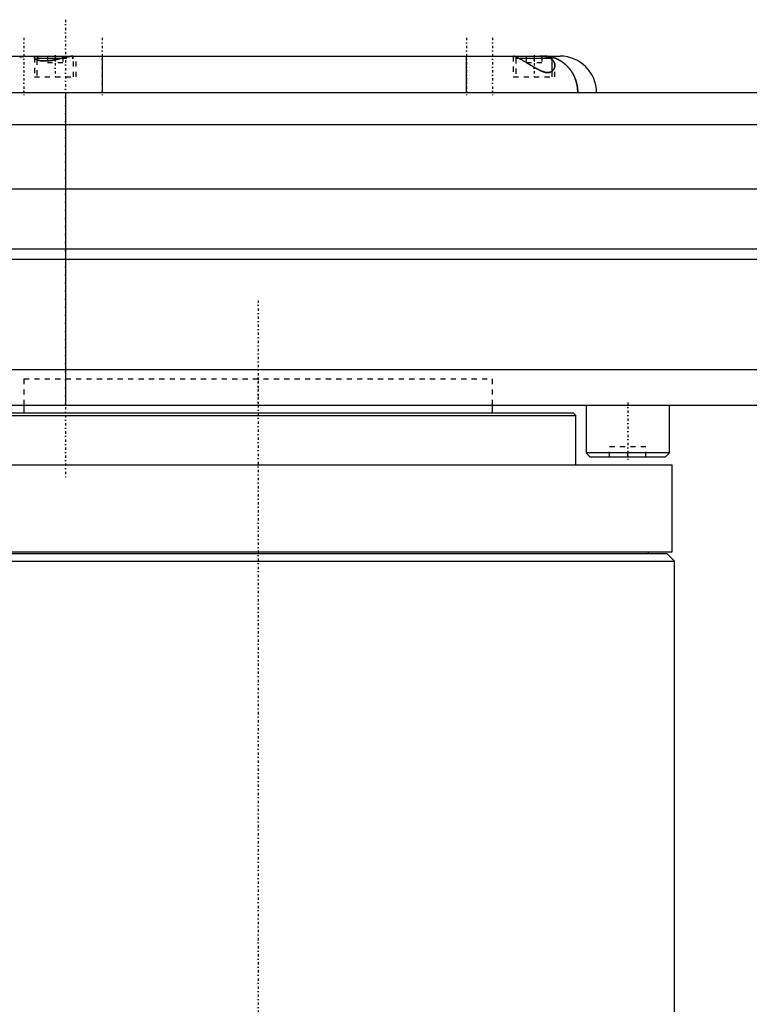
# Model space of a CAD drawing. Extents: x -168 to 702, y -1 to 861.
# Tile 3 of 9: x -46 to 94, y 201 to 390. Entities that reach past the tile are written whole.
import ezdxf

# ---------------------------------------------------------------- set-up
doc = ezdxf.new("R2010")
doc.units = 0
doc.linetypes.add('CENTER', pattern=[1.5, 0.45, -0.5, 0.05, -0.5])
doc.linetypes.add('DASHED', pattern=[2, 1, -1])
for name, color, linetype in [('AM_0', 7, 'CONTINUOUS'), ('AM_3', 7, 'DASHED'), ('AM_7', 7, 'CENTER')]:
    doc.layers.add(name, color=color, linetype=linetype)

msp = doc.modelspace()

# ---------------------------------------------------------------- linework, layer by layer
at = {"layer": 'AM_0', "color": 7, "linetype": 'CONTINUOUS'}
for p, q in [((-48, 383.5), (58, 383.5)), ((-42.1, 383.5), (-42.5, 383.1)), ((-42.5, 383.1), (-42.5, 382.8)), ((-42.5, 383.1), (-37.75, 383.1)), ((-35.88, 383.48), (-35.9, 383.5)), ((-30, 383.5), (-30, 376.5)), ((40, 376.5), (40, 383.5)), ((49.9, 383.5), (49.68, 383.28)), ((50.03, 383.1), (56.5, 383.1)), ((56.5, 383.1), (56.1, 383.5)), ((56.5, 380.64), (56.5, 383.1)), ((-55.5, 376.5), (445.5, 376.5)), ((-37, 376.5), (-37, 316.5)), ((-56.29, 370.35), (446.29, 370.35)), ((-68.25, 358), (458.25, 358)), ((-70, 346.5), (460, 346.5)), ((-70, 344.5), (460, 344.5)), ((-65.14, 323.3), (455.14, 323.3)), ((-59.5, 316.5), (451.5, 316.5)), ((-45, 316.5), (-45, 315)), ((45, 315), (45, 316.5)), ((63, 316.5), (63, 307.3)), ((79, 307.3), (79, 316.5)), ((-61, 314.5), (61, 314.5)), ((-60.5, 315), (60.5, 315)), ((61, 314.5), (60.5, 315)), ((61, 305), (61, 314.5)), ((63, 307.3), (63.8, 306.5)), ((79, 307.3), (63, 307.3)), ((78.2, 306.5), (63.8, 306.5)), ((78.2, 306.5), (79, 307.3)), ((-79.5, 305), (79.5, 305)), ((79.5, 288.3), (79.5, 305)), ((-79.5, 288.3), (79.5, 288.3)), ((-78.5, 288), (78.5, 288)), ((75, 288), (75, 288.3)), ((80, 286.5), (78.5, 288)), ((-80, 286.5), (80, 286.5)), ((80, 140.5), (80, 286.5))]:
    msp.add_line(p, q, dxfattribs=at)
for points in [[(-45.82, 383.3, 0), (-45.73, 383.33, 0), (-45.68, 383.34, 0), (-45.64, 383.35, 0), (-45.55, 383.37, 0), (-45.46, 383.39, 0), (-45.37, 383.4, 0), (-45.28, 383.42, 0), (-45.19, 383.43, 0), (-45.14, 383.44, 0), (-45.1, 383.45, 0), (-45.01, 383.46, 0), (-44.91, 383.47, 0), (-44.82, 383.48, 0), (-44.73, 383.49, 0), (-44.64, 383.49, 0), (-44.59, 383.49, 0), (-44.55, 383.5, 0), (-44.46, 383.5, 0), (-44.36, 383.5, 0), (-44.32, 383.5, 0)], [(-35.6, 383.5, 0), (-35.62, 383.5, 0), (-35.67, 383.5, 0), (-35.73, 383.5, 0), (-35.75, 383.5, 0), (-35.78, 383.49, 0), (-35.83, 383.49, 0), (-35.89, 383.48, 0), (-35.95, 383.48, 0), (-36.01, 383.47, 0), (-36.07, 383.46, 0), (-36.1, 383.46, 0), (-36.13, 383.45, 0), (-36.2, 383.44, 0), (-36.26, 383.43, 0), (-36.33, 383.42, 0), (-36.4, 383.41, 0), (-36.46, 383.39, 0), (-36.5, 383.39, 0), (-36.54, 383.38, 0), (-36.61, 383.37, 0), (-36.68, 383.35, 0), (-36.72, 383.34, 0), (-36.75, 383.33, 0), (-36.83, 383.32, 0), (-36.91, 383.3, 0), (-36.95, 383.29, 0), (-36.98, 383.28, 0), (-37.06, 383.26, 0), (-37.14, 383.25, 0), (-37.22, 383.23, 0), (-37.31, 383.21, 0), (-37.39, 383.19, 0), (-37.43, 383.18, 0), (-37.47, 383.17, 0), (-37.56, 383.15, 0), (-37.64, 383.13, 0), (-37.73, 383.1, 0), (-37.81, 383.08, 0), (-37.9, 383.06, 0), (-37.95, 383.05, 0), (-37.99, 383.04, 0), (-38.08, 383.02, 0), (-38.17, 383, 0), (-38.26, 382.98, 0), (-38.35, 382.96, 0), (-38.44, 382.94, 0), (-38.49, 382.92, 0), (-38.53, 382.91, 0), (-38.62, 382.89, 0), (-38.72, 382.87, 0), (-38.81, 382.85, 0), (-38.9, 382.83, 0), (-39, 382.81, 0), (-39.04, 382.8, 0), (-39.09, 382.8, 0), (-39.18, 382.78, 0), (-39.28, 382.76, 0), (-39.37, 382.74, 0), (-39.47, 382.72, 0), (-39.56, 382.71, 0), (-39.61, 382.7, 0), (-39.65, 382.69, 0), (-39.75, 382.68, 0), (-39.84, 382.66, 0), (-39.89, 382.66, 0), (-39.93, 382.65, 0), (-40.03, 382.64, 0), (-40.12, 382.63, 0), (-40.17, 382.62, 0), (-40.21, 382.62, 0), (-40.3, 382.61, 0), (-40.4, 382.6, 0), (-40.49, 382.59, 0), (-40.58, 382.58, 0), (-40.67, 382.58, 0), (-40.71, 382.58, 0), (-40.75, 382.57, 0), (-40.84, 382.57, 0), (-40.93, 382.57, 0), (-41.02, 382.57, 0), (-41.1, 382.57, 0), (-41.18, 382.57, 0), (-41.22, 382.57, 0), (-41.26, 382.57, 0), (-41.35, 382.57, 0), (-41.42, 382.58, 0), (-41.5, 382.58, 0), (-41.58, 382.59, 0), (-41.65, 382.6, 0), (-41.69, 382.6, 0), (-41.73, 382.61, 0), (-41.8, 382.62, 0), (-41.87, 382.63, 0), (-41.94, 382.64, 0), (-42.01, 382.65, 0), (-42.07, 382.67, 0), (-42.1, 382.67, 0), (-42.13, 382.68, 0), (-42.2, 382.7, 0), (-42.26, 382.71, 0), (-42.31, 382.73, 0), (-42.37, 382.75, 0), (-42.42, 382.77, 0), (-42.45, 382.78, 0), (-42.47, 382.79, 0), (-42.52, 382.81, 0), (-42.57, 382.83, 0), (-42.59, 382.84, 0), (-42.61, 382.85, 0), (-42.65, 382.87, 0), (-42.69, 382.89, 0), (-42.71, 382.91, 0), (-42.73, 382.92, 0), (-42.77, 382.94, 0), (-42.8, 382.96, 0), (-42.83, 382.99, 0), (-42.86, 383.01, 0), (-42.88, 383.03, 0), (-42.89, 383.05, 0), (-42.91, 383.06, 0), (-42.93, 383.08, 0), (-42.94, 383.1, 0), (-42.96, 383.13, 0), (-42.97, 383.15, 0), (-42.98, 383.17, 0), (-42.99, 383.18, 0), (-42.99, 383.2, 0), (-43, 383.22, 0), (-43, 383.24, 0), (-43, 383.25, 0)], [(-43, 383.25, 0), (-43, 383.26, 0), (-43, 383.29, 0), (-42.99, 383.31, 0), (-42.99, 383.32, 0), (-42.98, 383.33, 0), (-42.97, 383.35, 0), (-42.95, 383.37, 0), (-42.93, 383.39, 0), (-42.91, 383.41, 0), (-42.88, 383.42, 0), (-42.87, 383.43, 0), (-42.85, 383.44, 0), (-42.82, 383.45, 0), (-42.78, 383.46, 0), (-42.74, 383.47, 0), (-42.7, 383.48, 0), (-42.65, 383.49, 0), (-42.62, 383.49, 0), (-42.6, 383.49, 0), (-42.55, 383.5, 0), (-42.49, 383.5, 0), (-42.46, 383.5, 0)], [(57, 381.71, 0), (57, 381.68, 0), (57, 381.61, 0), (56.99, 381.55, 0), (56.99, 381.52, 0), (56.98, 381.49, 0), (56.97, 381.42, 0), (56.95, 381.36, 0), (56.94, 381.3, 0), (56.92, 381.23, 0), (56.89, 381.17, 0), (56.88, 381.14, 0), (56.87, 381.11, 0), (56.84, 381.06, 0), (56.81, 381, 0), (56.77, 380.95, 0), (56.74, 380.89, 0), (56.7, 380.84, 0), (56.68, 380.82, 0), (56.66, 380.79, 0), (56.61, 380.74, 0), (56.57, 380.7, 0), (56.54, 380.68, 0), (56.52, 380.65, 0), (56.47, 380.61, 0), (56.41, 380.57, 0), (56.38, 380.56, 0), (56.36, 380.54, 0), (56.3, 380.5, 0), (56.23, 380.47, 0), (56.17, 380.44, 0), (56.1, 380.42, 0), (56.03, 380.4, 0), (55.99, 380.39, 0), (55.95, 380.38, 0), (55.88, 380.36, 0), (55.8, 380.35, 0), (55.72, 380.35, 0), (55.64, 380.35, 0), (55.55, 380.35, 0), (55.51, 380.35, 0), (55.47, 380.35, 0), (55.38, 380.36, 0), (55.29, 380.37, 0), (55.19, 380.39, 0), (55.1, 380.41, 0), (55.01, 380.43, 0), (54.96, 380.45, 0), (54.91, 380.46, 0), (54.82, 380.49, 0), (54.72, 380.52, 0), (54.62, 380.56, 0), (54.53, 380.59, 0), (54.43, 380.63, 0), (54.38, 380.66, 0), (54.33, 380.68, 0), (54.23, 380.72, 0), (54.14, 380.77, 0), (54.04, 380.81, 0), (53.94, 380.86, 0), (53.83, 380.92, 0), (53.78, 380.94, 0), (53.73, 380.97, 0), (53.63, 381.02, 0), (53.53, 381.08, 0), (53.47, 381.11, 0), (53.42, 381.14, 0), (53.32, 381.2, 0), (53.21, 381.25, 0), (53.16, 381.29, 0), (53.11, 381.32, 0), (53, 381.38, 0), (52.89, 381.44, 0), (52.78, 381.5, 0), (52.68, 381.57, 0), (52.57, 381.63, 0), (52.52, 381.66, 0), (52.46, 381.7, 0), (52.35, 381.76, 0), (52.25, 381.82, 0), (52.14, 381.89, 0), (52.03, 381.95, 0), (51.93, 382.02, 0), (51.88, 382.05, 0), (51.82, 382.08, 0), (51.72, 382.14, 0), (51.62, 382.2, 0), (51.51, 382.26, 0), (51.41, 382.33, 0), (51.31, 382.39, 0), (51.26, 382.41, 0), (51.21, 382.44, 0), (51.11, 382.5, 0), (51.01, 382.56, 0), (50.92, 382.62, 0), (50.82, 382.67, 0), (50.73, 382.72, 0), (50.68, 382.75, 0), (50.63, 382.78, 0), (50.54, 382.83, 0), (50.45, 382.88, 0), (50.37, 382.92, 0), (50.28, 382.97, 0), (50.2, 383.02, 0), (50.15, 383.04, 0), (50.11, 383.06, 0), (50.03, 383.1, 0), (49.96, 383.14, 0), (49.92, 383.16, 0), (49.88, 383.18, 0), (49.81, 383.21, 0), (49.74, 383.25, 0), (49.7, 383.26, 0), (49.67, 383.28, 0), (49.6, 383.31, 0), (49.54, 383.34, 0), (49.48, 383.36, 0), (49.42, 383.39, 0), (49.37, 383.41, 0), (49.35, 383.42, 0), (49.32, 383.43, 0), (49.28, 383.44, 0), (49.23, 383.46, 0), (49.19, 383.47, 0), (49.16, 383.48, 0), (49.12, 383.49, 0), (49.11, 383.49, 0), (49.1, 383.49, 0), (49.07, 383.5, 0), (49.05, 383.5, 0), (49.04, 383.5, 0)], [(56.26, 383.34, 0), (56.3, 383.33, 0), (56.37, 383.32, 0), (56.45, 383.29, 0), (56.49, 383.28, 0), (56.53, 383.27, 0), (56.61, 383.25, 0), (56.69, 383.23, 0), (56.77, 383.2, 0), (56.84, 383.18, 0), (56.92, 383.15, 0), (56.96, 383.14, 0), (57, 383.12, 0), (57.07, 383.09, 0), (57.15, 383.06, 0), (57.23, 383.03, 0), (57.3, 383, 0), (57.38, 382.97, 0), (57.42, 382.95, 0), (57.45, 382.93, 0), (57.53, 382.9, 0), (57.6, 382.86, 0), (57.64, 382.84, 0), (57.68, 382.82, 0), (57.75, 382.79, 0), (57.82, 382.75, 0), (57.86, 382.73, 0), (57.9, 382.71, 0), (57.97, 382.67, 0), (58.04, 382.62, 0), (58.11, 382.58, 0), (58.18, 382.54, 0), (58.25, 382.49, 0), (58.29, 382.47, 0), (58.32, 382.45, 0), (58.39, 382.4, 0), (58.46, 382.35, 0), (58.53, 382.3, 0), (58.59, 382.25, 0), (58.66, 382.2, 0), (58.69, 382.18, 0), (58.73, 382.15, 0), (58.79, 382.1, 0), (58.86, 382.05, 0), (58.92, 381.99, 0), (58.98, 381.94, 0), (59.05, 381.88, 0), (59.08, 381.85, 0), (59.11, 381.83, 0), (59.17, 381.77, 0), (59.23, 381.71, 0), (59.29, 381.65, 0), (59.35, 381.59, 0), (59.41, 381.53, 0), (59.44, 381.5, 0), (59.47, 381.47, 0), (59.53, 381.4, 0), (59.59, 381.34, 0), (59.64, 381.28, 0), (59.7, 381.21, 0), (59.75, 381.15, 0), (59.78, 381.11, 0), (59.81, 381.08, 0), (59.86, 381.01, 0), (59.91, 380.95, 0), (59.94, 380.91, 0), (59.96, 380.88, 0), (60.01, 380.81, 0), (60.06, 380.74, 0), (60.09, 380.7, 0), (60.11, 380.67, 0), (60.16, 380.6, 0), (60.21, 380.52, 0), (60.26, 380.45, 0), (60.3, 380.38, 0), (60.35, 380.31, 0), (60.37, 380.27, 0), (60.39, 380.23, 0), (60.43, 380.16, 0), (60.48, 380.08, 0), (60.52, 380.01, 0), (60.56, 379.93, 0), (60.6, 379.85, 0), (60.62, 379.81, 0), (60.64, 379.77, 0), (60.68, 379.7, 0), (60.71, 379.62, 0), (60.75, 379.54, 0), (60.78, 379.46, 0), (60.82, 379.38, 0), (60.84, 379.34, 0), (60.85, 379.3, 0), (60.88, 379.21, 0), (60.92, 379.13, 0), (60.95, 379.05, 0), (60.98, 378.97, 0), (61, 378.88, 0), (61.02, 378.84, 0), (61.03, 378.8, 0), (61.06, 378.72, 0), (61.08, 378.63, 0), (61.11, 378.55, 0), (61.13, 378.46, 0), (61.15, 378.38, 0), (61.17, 378.34, 0), (61.18, 378.29, 0), (61.2, 378.21, 0), (61.22, 378.12, 0), (61.23, 378.08, 0), (61.24, 378.04, 0), (61.25, 377.95, 0), (61.27, 377.86, 0), (61.28, 377.82, 0), (61.28, 377.78, 0), (61.3, 377.69, 0), (61.31, 377.6, 0), (61.33, 377.51, 0), (61.34, 377.43, 0), (61.35, 377.34, 0), (61.35, 377.3, 0), (61.36, 377.25, 0), (61.36, 377.16, 0), (61.37, 377.08, 0), (61.38, 376.99, 0), (61.38, 376.9, 0), (61.39, 376.81, 0), (61.39, 376.77, 0), (61.39, 376.72, 0), (61.39, 376.63, 0), (61.39, 376.54, 0), (61.39, 376.5, 0)], [(56.5, 382.8, 0), (56.53, 382.78, 0), (56.58, 382.72, 0), (56.63, 382.67, 0), (56.66, 382.64, 0), (56.68, 382.61, 0), (56.72, 382.55, 0), (56.76, 382.49, 0), (56.8, 382.43, 0), (56.83, 382.37, 0), (56.87, 382.31, 0), (56.88, 382.28, 0), (56.89, 382.25, 0), (56.92, 382.19, 0), (56.94, 382.13, 0), (56.96, 382.06, 0), (56.97, 382, 0), (56.98, 381.94, 0), (56.99, 381.9, 0), (56.99, 381.87, 0), (57, 381.81, 0), (57, 381.74, 0), (57, 381.71, 0)]]:
    msp.add_polyline3d(points, dxfattribs=at)
msp.add_arc((58, 376.5), 7, 0, 90, dxfattribs=at)
at = {"layer": 'AM_3', "color": 6, "linetype": 'DASHED'}
for p, q in [((-43, 383.25), (-43, 379.5)), ((-42.5, 382.8), (-42.5, 379.5)), ((-42.1, 383.5), (-35.9, 383.5)), ((-40.5, 383.5), (-40.5, 382.25)), ((-40.5, 382.59), (-40.34, 382.6)), ((-40.5, 382.25), (-37.5, 382.25)), ((-39, 383.5), (-39, 382.25)), ((-37.75, 383.1), (-35.5, 383.1)), ((-37.5, 383.5), (-37.5, 382.25)), ((-36.63, 383.36), (-36.53, 383.38)), ((-35.5, 383.1), (-35.88, 383.48)), ((-35.5, 379.5), (-35.5, 383.1)), ((-35, 379.5), (-35, 383.5)), ((49, 383.5), (49, 379.5)), ((49.68, 383.28), (49.5, 383.1)), ((49.5, 383.1), (49.5, 379.5)), ((49.5, 383.1), (50.03, 383.1)), ((49.55, 383.33), (49.68, 383.28)), ((49.95, 383.14), (50.11, 383.06)), ((50.11, 383.06), (50.52, 382.84)), ((50.52, 382.84), (51.54, 382.25)), ((51.5, 383.5), (51.5, 382.25)), ((51.5, 382.25), (54.5, 382.25)), ((51.54, 382.25), (52.78, 381.51)), ((53, 383.5), (53, 382.25)), ((54.5, 383.5), (54.5, 382.25)), ((56.5, 379.5), (56.5, 380.64)), ((57, 379.5), (57, 381.71)), ((-43, 379.5), (-35, 379.5)), ((49, 379.5), (57, 379.5)), ((-45, 321.5), (45, 321.5)), ((-45, 321.5), (-45, 316.5)), ((-45, 321.5), (45, 321.5)), ((45, 316.5), (45, 321.5)), ((67.5, 306.5), (67.5, 308.5)), ((74.5, 308.5), (67.5, 308.5)), ((71, 306.5), (71, 308.5)), ((74.5, 306.5), (74.5, 308.5))]:
    msp.add_line(p, q, dxfattribs=at)
for points in [[(-42.99, 383.2, 0), (-42.98, 383.17, 0), (-42.95, 383.11, 0), (-42.9, 383.05, 0), (-42.87, 383.02, 0)], [(-42.87, 383.02, 0), (-42.86, 383.02, 0), (-42.85, 383, 0), (-42.83, 382.99, 0), (-42.82, 382.98, 0), (-42.82, 382.98, 0), (-42.8, 382.96, 0), (-42.78, 382.95, 0), (-42.76, 382.94, 0), (-42.74, 382.93, 0), (-42.73, 382.91, 0), (-42.72, 382.91, 0), (-42.7, 382.9, 0), (-42.68, 382.89, 0), (-42.66, 382.88, 0), (-42.64, 382.87, 0), (-42.62, 382.85, 0), (-42.59, 382.84, 0), (-42.58, 382.84, 0), (-42.57, 382.83, 0), (-42.54, 382.82, 0), (-42.52, 382.81, 0), (-42.5, 382.8, 0)], [(-42.5, 382.8, 0), (-42.45, 382.78, 0), (-42.32, 382.74, 0), (-42.19, 382.7, 0), (-42.12, 382.68, 0)], [(-42.12, 382.68, 0), (-42.05, 382.66, 0), (-41.91, 382.63, 0), (-41.76, 382.61, 0), (-41.68, 382.6, 0)], [(-41.68, 382.6, 0), (-41.66, 382.6, 0), (-41.63, 382.6, 0), (-41.6, 382.59, 0), (-41.58, 382.59, 0), (-41.57, 382.59, 0), (-41.53, 382.59, 0), (-41.5, 382.58, 0), (-41.46, 382.58, 0), (-41.43, 382.58, 0), (-41.39, 382.58, 0), (-41.38, 382.57, 0), (-41.36, 382.57, 0), (-41.32, 382.57, 0), (-41.29, 382.57, 0), (-41.25, 382.57, 0), (-41.22, 382.57, 0), (-41.18, 382.57, 0), (-41.16, 382.57, 0), (-41.14, 382.57, 0), (-41.11, 382.57, 0), (-41.07, 382.57, 0), (-41.05, 382.57, 0)], [(-41.05, 382.57, 0), (-40.96, 382.57, 0), (-40.78, 382.57, 0), (-40.6, 382.58, 0), (-40.5, 382.59, 0)], [(-40.34, 382.6, 0), (-40.24, 382.61, 0), (-40.04, 382.64, 0), (-39.83, 382.67, 0), (-39.72, 382.68, 0)], [(-39.72, 382.68, 0), (-39.66, 382.69, 0), (-39.54, 382.71, 0), (-39.41, 382.73, 0), (-39.35, 382.74, 0), (-39.29, 382.76, 0), (-39.17, 382.78, 0), (-39.04, 382.81, 0), (-38.91, 382.83, 0), (-38.79, 382.86, 0), (-38.66, 382.88, 0), (-38.6, 382.9, 0), (-38.54, 382.91, 0), (-38.41, 382.94, 0), (-38.29, 382.97, 0), (-38.17, 383, 0), (-38.04, 383.03, 0), (-37.92, 383.06, 0), (-37.86, 383.07, 0), (-37.8, 383.09, 0), (-37.68, 383.12, 0), (-37.56, 383.15, 0), (-37.5, 383.16, 0)], [(-37.5, 383.16, 0), (-37.47, 383.17, 0), (-37.42, 383.18, 0), (-37.37, 383.19, 0), (-37.35, 383.2, 0), (-37.32, 383.2, 0), (-37.27, 383.21, 0), (-37.22, 383.23, 0), (-37.17, 383.24, 0), (-37.13, 383.25, 0), (-37.08, 383.26, 0), (-37.05, 383.27, 0), (-37.03, 383.27, 0), (-36.98, 383.28, 0), (-36.93, 383.29, 0), (-36.88, 383.3, 0), (-36.84, 383.32, 0), (-36.79, 383.33, 0), (-36.77, 383.33, 0), (-36.74, 383.34, 0), (-36.7, 383.35, 0), (-36.65, 383.36, 0), (-36.63, 383.36, 0)], [(-36.53, 383.38, 0), (-36.51, 383.39, 0), (-36.47, 383.39, 0), (-36.43, 383.4, 0), (-36.41, 383.4, 0), (-36.39, 383.41, 0), (-36.35, 383.41, 0), (-36.32, 383.42, 0), (-36.28, 383.43, 0), (-36.24, 383.43, 0), (-36.21, 383.44, 0), (-36.19, 383.44, 0), (-36.17, 383.45, 0), (-36.14, 383.45, 0), (-36.1, 383.46, 0), (-36.07, 383.46, 0), (-36.03, 383.47, 0), (-36, 383.47, 0), (-35.98, 383.47, 0), (-35.96, 383.48, 0), (-35.93, 383.48, 0), (-35.9, 383.48, 0), (-35.88, 383.48, 0)], [(-35.88, 383.48, 0), (-35.86, 383.49, 0), (-35.82, 383.49, 0), (-35.78, 383.49, 0), (-35.76, 383.49, 0)], [(-35.76, 383.49, 0), (-35.73, 383.5, 0), (-35.68, 383.5, 0), (-35.63, 383.5, 0), (-35.6, 383.5, 0)], [(49.05, 383.5, 0), (49.07, 383.5, 0), (49.11, 383.49, 0), (49.16, 383.48, 0), (49.19, 383.47, 0)], [(49.19, 383.47, 0), (49.21, 383.47, 0), (49.25, 383.45, 0), (49.29, 383.44, 0), (49.31, 383.43, 0)], [(49.31, 383.43, 0), (49.35, 383.42, 0), (49.42, 383.39, 0), (49.51, 383.35, 0), (49.55, 383.33, 0)], [(49.68, 383.28, 0), (49.72, 383.26, 0), (49.81, 383.21, 0), (49.9, 383.17, 0), (49.95, 383.14, 0)], [(57, 381.71, 0), (57, 381.79, 0), (56.98, 381.95, 0), (56.94, 382.1, 0), (56.92, 382.18, 0), (56.89, 382.26, 0), (56.82, 382.4, 0), (56.73, 382.55, 0), (56.62, 382.68, 0), (56.55, 382.76, 0), (56.52, 382.78, 0), (56.5, 382.8, 0), (56.49, 382.81, 0), (56.48, 382.82, 0), (56.46, 382.84, 0), (56.43, 382.86, 0), (56.41, 382.88, 0), (56.38, 382.9, 0), (56.36, 382.92, 0), (56.34, 382.93, 0), (56.33, 382.94, 0), (56.3, 382.96, 0), (56.28, 382.98, 0), (56.26, 382.99, 0), (56.25, 383, 0), (56.22, 383.02, 0), (56.19, 383.03, 0), (56.18, 383.04, 0), (56.16, 383.05, 0), (56.13, 383.07, 0), (56.1, 383.09, 0), (56.07, 383.1, 0), (56.04, 383.12, 0), (56.01, 383.14, 0), (55.99, 383.14, 0), (55.98, 383.15, 0), (55.95, 383.17, 0), (55.91, 383.18, 0), (55.88, 383.2, 0), (55.84, 383.21, 0), (55.81, 383.23, 0), (55.79, 383.23, 0), (55.77, 383.24, 0), (55.74, 383.25, 0), (55.7, 383.27, 0), (55.67, 383.28, 0), (55.63, 383.29, 0), (55.59, 383.3, 0), (55.57, 383.31, 0), (55.55, 383.32, 0), (55.52, 383.33, 0), (55.48, 383.34, 0), (55.44, 383.35, 0), (55.4, 383.36, 0), (55.36, 383.37, 0), (55.34, 383.37, 0), (55.32, 383.38, 0), (55.28, 383.39, 0), (55.24, 383.4, 0), (55.2, 383.4, 0), (55.15, 383.41, 0), (55.11, 383.42, 0), (55.09, 383.42, 0), (55.07, 383.43, 0), (55.02, 383.44, 0), (54.98, 383.44, 0), (54.96, 383.45, 0), (54.94, 383.45, 0), (54.89, 383.45, 0), (54.85, 383.46, 0), (54.83, 383.46, 0), (54.8, 383.46, 0), (54.76, 383.47, 0), (54.71, 383.47, 0), (54.67, 383.48, 0), (54.62, 383.48, 0), (54.57, 383.49, 0), (54.55, 383.49, 0), (54.53, 383.49, 0), (54.48, 383.49, 0), (54.43, 383.49, 0), (54.39, 383.5, 0), (54.34, 383.5, 0), (54.29, 383.5, 0), (54.27, 383.5, 0), (54.24, 383.5, 0), (54.2, 383.5, 0), (54.15, 383.5, 0), (54.12, 383.5, 0)], [(54.12, 383.5, 0), (54.21, 383.5, 0), (54.38, 383.5, 0), (54.55, 383.49, 0), (54.63, 383.48, 0), (54.71, 383.47, 0), (54.87, 383.46, 0), (55.03, 383.43, 0), (55.18, 383.41, 0), (55.32, 383.38, 0), (55.46, 383.34, 0), (55.53, 383.32, 0), (55.6, 383.3, 0), (55.73, 383.26, 0), (55.85, 383.21, 0), (55.97, 383.16, 0), (56.08, 383.1, 0), (56.18, 383.04, 0), (56.23, 383.01, 0), (56.28, 382.98, 0), (56.38, 382.91, 0), (56.46, 382.84, 0), (56.5, 382.8, 0)], [(61.39, 376.5, 0), (61.39, 376.55, 0), (61.39, 376.65, 0), (61.39, 376.76, 0), (61.39, 376.81, 0), (61.39, 376.86, 0), (61.38, 376.96, 0), (61.37, 377.06, 0), (61.36, 377.17, 0), (61.35, 377.27, 0), (61.34, 377.37, 0), (61.34, 377.42, 0), (61.33, 377.47, 0), (61.32, 377.57, 0), (61.3, 377.67, 0), (61.29, 377.77, 0), (61.27, 377.87, 0), (61.25, 377.97, 0), (61.24, 378.02, 0), (61.23, 378.07, 0), (61.21, 378.17, 0), (61.18, 378.27, 0), (61.17, 378.32, 0), (61.16, 378.37, 0), (61.13, 378.47, 0), (61.1, 378.57, 0), (61.09, 378.62, 0), (61.07, 378.66, 0), (61.04, 378.76, 0), (61.01, 378.86, 0), (60.98, 378.95, 0), (60.95, 379.05, 0), (60.91, 379.15, 0), (60.89, 379.19, 0), (60.87, 379.24, 0), (60.84, 379.33, 0), (60.8, 379.43, 0), (60.76, 379.52, 0), (60.71, 379.61, 0), (60.67, 379.7, 0), (60.65, 379.75, 0), (60.63, 379.79, 0), (60.58, 379.88, 0), (60.54, 379.97, 0), (60.49, 380.06, 0), (60.44, 380.15, 0), (60.39, 380.24, 0), (60.36, 380.28, 0), (60.34, 380.32, 0), (60.29, 380.41, 0), (60.23, 380.49, 0), (60.18, 380.57, 0), (60.12, 380.66, 0), (60.07, 380.74, 0), (60.04, 380.78, 0), (60.01, 380.82, 0), (59.95, 380.9, 0), (59.89, 380.98, 0), (59.83, 381.05, 0), (59.76, 381.13, 0), (59.7, 381.21, 0), (59.67, 381.25, 0), (59.64, 381.28, 0), (59.57, 381.36, 0), (59.51, 381.43, 0), (59.47, 381.47, 0), (59.44, 381.5, 0), (59.37, 381.57, 0), (59.3, 381.64, 0), (59.27, 381.68, 0), (59.23, 381.71, 0), (59.16, 381.78, 0), (59.09, 381.84, 0), (59.02, 381.91, 0), (58.94, 381.97, 0), (58.87, 382.04, 0), (58.83, 382.07, 0), (58.79, 382.1, 0), (58.72, 382.16, 0), (58.64, 382.22, 0), (58.56, 382.28, 0), (58.48, 382.33, 0), (58.41, 382.39, 0), (58.37, 382.42, 0), (58.33, 382.44, 0), (58.25, 382.5, 0), (58.16, 382.55, 0), (58.08, 382.6, 0), (58, 382.65, 0), (57.92, 382.69, 0), (57.88, 382.72, 0), (57.83, 382.74, 0), (57.75, 382.79, 0), (57.66, 382.83, 0), (57.58, 382.87, 0), (57.49, 382.91, 0), (57.4, 382.95, 0), (57.36, 382.97, 0), (57.32, 382.99, 0), (57.23, 383.03, 0), (57.14, 383.07, 0), (57.05, 383.1, 0), (56.96, 383.13, 0), (56.88, 383.17, 0), (56.83, 383.18, 0), (56.79, 383.2, 0), (56.7, 383.22, 0), (56.61, 383.25, 0), (56.56, 383.26, 0), (56.51, 383.28, 0), (56.42, 383.3, 0), (56.33, 383.33, 0), (56.29, 383.34, 0), (56.24, 383.35, 0), (56.15, 383.37, 0), (56.06, 383.39, 0), (55.97, 383.4, 0), (55.87, 383.42, 0), (55.78, 383.43, 0), (55.73, 383.44, 0), (55.69, 383.45, 0), (55.59, 383.46, 0), (55.5, 383.47, 0), (55.41, 383.48, 0), (55.31, 383.49, 0), (55.22, 383.49, 0), (55.17, 383.49, 0), (55.13, 383.5, 0), (55.03, 383.5, 0), (54.94, 383.5, 0), (54.89, 383.5, 0)], [(54.89, 383.5, 0), (55.12, 383.5, 0), (55.58, 383.46, 0), (56.03, 383.39, 0), (56.26, 383.34, 0)], [(52.78, 381.51, 0), (52.82, 381.48, 0), (52.89, 381.44, 0), (52.96, 381.4, 0), (52.99, 381.38, 0), (53.03, 381.36, 0), (53.1, 381.32, 0), (53.17, 381.28, 0), (53.24, 381.24, 0), (53.3, 381.2, 0), (53.37, 381.16, 0), (53.41, 381.14, 0), (53.44, 381.13, 0), (53.51, 381.09, 0), (53.58, 381.05, 0), (53.65, 381.01, 0), (53.71, 380.98, 0), (53.78, 380.94, 0), (53.82, 380.93, 0), (53.85, 380.91, 0), (53.92, 380.87, 0), (53.98, 380.84, 0), (54.01, 380.82, 0)], [(54.01, 380.82, 0), (54.05, 380.81, 0), (54.12, 380.77, 0), (54.2, 380.74, 0), (54.23, 380.72, 0), (54.27, 380.7, 0), (54.34, 380.67, 0), (54.41, 380.64, 0), (54.48, 380.61, 0), (54.55, 380.58, 0), (54.63, 380.56, 0), (54.66, 380.54, 0), (54.7, 380.53, 0), (54.77, 380.51, 0), (54.84, 380.48, 0), (54.91, 380.46, 0), (54.98, 380.44, 0), (55.05, 380.42, 0), (55.08, 380.41, 0), (55.11, 380.41, 0), (55.18, 380.39, 0), (55.25, 380.38, 0), (55.28, 380.37, 0)], [(55.28, 380.37, 0), (55.33, 380.37, 0), (55.42, 380.36, 0), (55.51, 380.35, 0), (55.55, 380.35, 0)], [(55.55, 380.35, 0), (55.57, 380.35, 0), (55.59, 380.35, 0), (55.62, 380.35, 0), (55.63, 380.35, 0), (55.64, 380.35, 0), (55.67, 380.35, 0), (55.69, 380.35, 0), (55.72, 380.35, 0), (55.74, 380.35, 0), (55.77, 380.35, 0), (55.78, 380.35, 0), (55.79, 380.35, 0), (55.82, 380.36, 0), (55.84, 380.36, 0), (55.87, 380.36, 0), (55.89, 380.37, 0), (55.91, 380.37, 0), (55.93, 380.37, 0), (55.94, 380.38, 0), (55.96, 380.38, 0), (55.98, 380.39, 0), (55.99, 380.39, 0)], [(55.99, 380.39, 0), (56.03, 380.4, 0), (56.09, 380.42, 0), (56.15, 380.44, 0), (56.18, 380.45, 0)], [(56.18, 380.45, 0), (56.24, 380.48, 0), (56.35, 380.54, 0), (56.45, 380.6, 0), (56.5, 380.64, 0)], [(56.5, 380.64, 0), (56.51, 380.65, 0), (56.53, 380.66, 0), (56.55, 380.68, 0), (56.56, 380.69, 0)], [(56.56, 380.69, 0), (56.56, 380.69, 0), (56.58, 380.71, 0), (56.59, 380.72, 0), (56.6, 380.73, 0)], [(56.6, 380.73, 0), (56.6, 380.73, 0), (56.61, 380.74, 0), (56.62, 380.75, 0), (56.63, 380.76, 0)], [(56.63, 380.76, 0), (56.64, 380.77, 0), (56.65, 380.78, 0), (56.67, 380.8, 0), (56.67, 380.81, 0)], [(56.67, 380.81, 0), (56.69, 380.83, 0), (56.71, 380.86, 0), (56.74, 380.89, 0), (56.75, 380.91, 0), (56.76, 380.93, 0), (56.79, 380.97, 0), (56.81, 381, 0), (56.83, 381.04, 0), (56.85, 381.08, 0), (56.87, 381.12, 0), (56.88, 381.14, 0), (56.89, 381.16, 0), (56.9, 381.2, 0), (56.92, 381.24, 0), (56.93, 381.28, 0), (56.94, 381.32, 0), (56.96, 381.36, 0), (56.96, 381.38, 0), (56.97, 381.4, 0), (56.97, 381.45, 0), (56.98, 381.49, 0), (56.99, 381.51, 0)], [(56.99, 381.51, 0), (56.99, 381.54, 0), (57, 381.61, 0), (57, 381.68, 0), (57, 381.71, 0)]]:
    msp.add_polyline3d(points, dxfattribs=at)
at = {"layer": 'AM_7', "color": 4, "linetype": 'CENTER'}
for p, q in [((-37, 390.5), (-37, 302.5)), ((-45, 387), (-45, 376)), ((-30, 387), (-30, 376)), ((40, 387), (40, 376)), ((45, 387), (45, 376)), ((-39, 383.7), (-39, 379.3)), ((53, 383.7), (53, 379.3)), ((0, 336.6), (0, -0.65)), ((0, 321.75), (0, 316.25)), ((71, 317), (71, 306))]:
    msp.add_line(p, q, dxfattribs=at)

doc.saveas('drawing.dxf')
